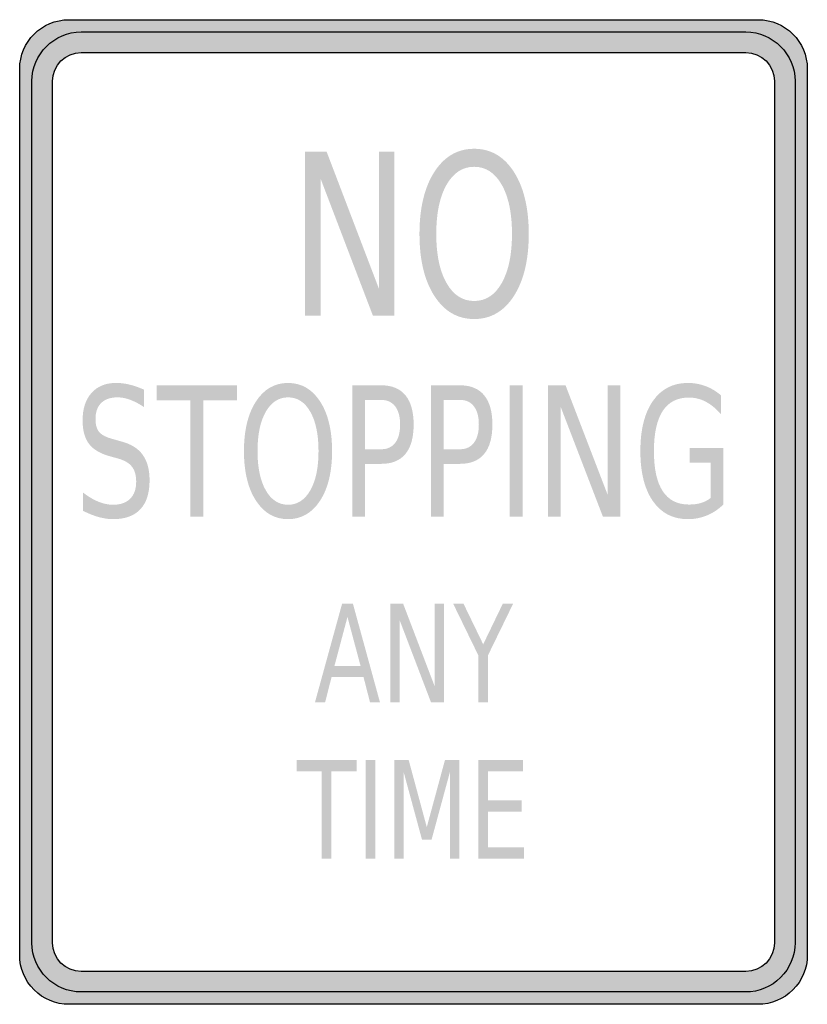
# Model space of a CAD drawing. Header units: inches. Extents: x -12 to 12, y -15 to 15.
import ezdxf

# ---------------------------------------------------------------- set-up
doc = ezdxf.new("R2010")
doc.units = ezdxf.units.IN
doc.header["$MEASUREMENT"] = 0

msp = doc.modelspace()

# ---------------------------------------------------------------- hatches: boundary and pattern name
h = msp.add_hatch(color=7)
edge = h.paths.add_edge_path()
edge.add_spline(control_points=[(-12, 13.5), (-12, 14.328), (-11.328, 15), (-10.5, 15)], knot_values=[0, 0, 0, 0, 1, 1, 1, 1], degree=3, periodic=0)
edge.add_line((-10.5, 15), (10.5, 15))
edge.add_spline(control_points=[(10.5, 15), (11.328, 15), (12, 14.328), (12, 13.5)], knot_values=[0, 0, 0, 0, 1, 1, 1, 1], degree=3, periodic=0)
edge.add_line((12, 13.5), (12, -13.5))
edge.add_spline(control_points=[(12, -13.5), (12, -13.898), (11.842, -14.279), (11.561, -14.561), (11.279, -14.842), (10.898, -15), (10.5, -15)], knot_values=[0, 0, 0, 0, 1, 1, 1, 2, 2, 2, 2], degree=3, periodic=0)
edge.add_line((10.5, -15), (-10.5, -15))
edge.add_spline(control_points=[(-10.5, -15), (-10.898, -15), (-11.279, -14.842), (-11.561, -14.561), (-11.842, -14.279), (-12, -13.898), (-12, -13.5)], knot_values=[0, 0, 0, 0, 1, 1, 1, 2, 2, 2, 2], degree=3, periodic=0)
edge.add_line((-12, -13.5), (-12, 13.5))
edge = h.paths.add_edge_path(flags=0)
edge.add_spline(control_points=[(-11, 13.125), (-11, 13.608), (-10.608, 14), (-10.125, 14)], knot_values=[0, 0, 0, 0, 1, 1, 1, 1], degree=3, periodic=0)
edge.add_line((-10.125, 14), (10.125, 14))
edge.add_spline(control_points=[(10.125, 14), (10.608, 14), (11, 13.608), (11, 13.125)], knot_values=[0, 0, 0, 0, 1, 1, 1, 1], degree=3, periodic=0)
edge.add_line((11, 13.125), (11, -13.125))
edge.add_spline(control_points=[(11, -13.125), (11, -13.608), (10.608, -14), (10.125, -14)], knot_values=[0, 0, 0, 0, 1, 1, 1, 1], degree=3, periodic=0)
edge.add_line((10.125, -14), (-10.125, -14))
edge.add_spline(control_points=[(-10.125, -14), (-10.608, -14), (-11, -13.608), (-11, -13.125)], knot_values=[0, 0, 0, 0, 1, 1, 1, 1], degree=3, periodic=0)
edge.add_line((-11, -13.125), (-11, 13.125))
h = msp.add_hatch(color=7)
edge = h.paths.add_edge_path()
edge.add_spline(control_points=[(11.625, 13.125), (11.625, 13.523), (11.467, 13.904), (11.186, 14.186), (10.904, 14.467), (10.523, 14.625), (10.125, 14.625)], knot_values=[0, 0, 0, 0, 1, 1, 1, 2, 2, 2, 2], degree=3, periodic=0)
edge.add_line((10.125, 14.625), (-10.125, 14.625))
edge.add_spline(control_points=[(-10.125, 14.625), (-10.523, 14.625), (-10.904, 14.467), (-11.186, 14.186), (-11.467, 13.904), (-11.625, 13.523), (-11.625, 13.125)], knot_values=[0, 0, 0, 0, 1, 1, 1, 2, 2, 2, 2], degree=3, periodic=0)
edge.add_line((-11.625, 13.125), (-11.625, -13.125))
edge.add_spline(control_points=[(-11.625, -13.125), (-11.625, -13.953), (-10.953, -14.625), (-10.125, -14.625)], knot_values=[0, 0, 0, 0, 1, 1, 1, 1], degree=3, periodic=0)
edge.add_line((-10.125, -14.625), (10.125, -14.625))
edge.add_spline(control_points=[(10.125, -14.625), (10.523, -14.625), (10.904, -14.467), (11.186, -14.186), (11.467, -13.904), (11.625, -13.523), (11.625, -13.125)], knot_values=[0, 0, 0, 0, 1, 1, 1, 2, 2, 2, 2], degree=3, periodic=0)
edge.add_line((11.625, -13.125), (11.625, 13.125))
edge = h.paths.add_edge_path(flags=0)
edge.add_spline(control_points=[(11, -13.125), (11, -13.357), (10.908, -13.58), (10.744, -13.744), (10.58, -13.908), (10.357, -14), (10.125, -14)], knot_values=[0, 0, 0, 0, 1, 1, 1, 2, 2, 2, 2], degree=3, periodic=0)
edge.add_line((10.125, -14), (-10.125, -14))
edge.add_spline(control_points=[(-10.125, -14), (-10.608, -14), (-11, -13.608), (-11, -13.125)], knot_values=[0, 0, 0, 0, 1, 1, 1, 1], degree=3, periodic=0)
edge.add_line((-11, -13.125), (-11, 13.125))
edge.add_spline(control_points=[(-11, 13.125), (-11, 13.608), (-10.608, 14), (-10.125, 14)], knot_values=[0, 0, 0, 0, 1, 1, 1, 1], degree=3, periodic=0)
edge.add_line((-10.125, 14), (10.125, 14))
edge.add_spline(control_points=[(10.125, 14), (10.608, 14), (11, 13.608), (11, 13.125)], knot_values=[0, 0, 0, 0, 1, 1, 1, 1], degree=3, periodic=0)
edge.add_line((11, 13.125), (11, -13.125))
for points in [[(-3.303, 10.977), (-2.647, 10.977), (-1.05, 6.794), (-1.05, 10.977), (-0.579, 10.977), (-0.579, 5.977), (-1.235, 5.977), (-2.832, 10.159), (-2.832, 5.977), (-3.303, 5.977), (-3.303, 10.977)], [(-7.828, 3.86), (-5.375, 3.86), (-5.375, 3.404), (-6.405, 3.404), (-6.405, -0.14), (-6.798, -0.14), (-6.798, 3.404), (-7.828, 3.404), (-7.828, 3.86)], [(2.931, 3.86), (3.324, 3.86), (3.324, -0.14), (2.931, -0.14), (2.931, 3.86)], [(4.103, 3.86), (4.633, 3.86), (5.92, 0.514), (5.92, 3.86), (6.3, 3.86), (6.3, -0.14), (5.771, -0.14), (4.484, 3.206), (4.484, -0.14), (4.103, -0.14), (4.103, 3.86)], [(-0.708, -2.798), (-0.314, -2.798), (0.644, -5.308), (0.644, -2.798), (0.927, -2.798), (0.927, -5.798), (0.533, -5.798), (-0.425, -3.288), (-0.425, -5.798), (-0.708, -5.798), (-0.708, -2.798)], [(1.211, -2.798), (1.526, -2.798), (2.124, -4.032), (2.719, -2.798), (3.034, -2.798), (2.269, -4.369), (2.269, -5.798), (1.976, -5.798), (1.976, -4.369), (1.211, -2.798)], [(-3.561, -7.56), (-1.735, -7.56), (-1.735, -7.902), (-2.501, -7.902), (-2.501, -10.56), (-2.794, -10.56), (-2.794, -7.902), (-3.561, -7.902), (-3.561, -7.56)], [(-1.455, -7.56), (-1.162, -7.56), (-1.162, -10.56), (-1.455, -10.56), (-1.455, -7.56)], [(-0.582, -7.56), (-0.146, -7.56), (0.405, -9.602), (0.958, -7.56), (1.394, -7.56), (1.394, -10.56), (1.109, -10.56), (1.109, -7.926), (0.551, -9.983), (0.259, -9.983), (-0.299, -7.926), (-0.299, -10.56), (-0.582, -10.56), (-0.582, -7.56)], [(1.974, -7.56), (3.339, -7.56), (3.339, -7.902), (2.267, -7.902), (2.267, -8.79), (3.295, -8.79), (3.295, -9.132), (2.267, -9.132), (2.267, -10.219), (3.366, -10.219), (3.366, -10.56), (1.974, -10.56), (1.974, -7.56)]]:
    msp.add_hatch(color=7).paths.add_polyline_path(points)
h = msp.add_hatch(color=7)
edge = h.paths.add_edge_path()
edge.add_spline(control_points=[(1.849, 11.067), (2.354, 11.067), (2.758, 10.832), (3.06, 10.362), (3.361, 9.892), (3.512, 9.262), (3.512, 8.472), (3.512, 7.683), (3.361, 7.054), (3.06, 6.584), (2.758, 6.114), (2.354, 5.879), (1.849, 5.879), (1.343, 5.879), (0.939, 6.114), (0.636, 6.583), (0.334, 7.052), (0.182, 7.681), (0.182, 8.472), (0.182, 9.262), (0.334, 9.892), (0.636, 10.362), (0.939, 10.832), (1.343, 11.067), (1.849, 11.067)], knot_values=[0, 0, 0, 0, 1, 1, 1, 2, 2, 2, 3, 3, 3, 4, 4, 4, 5, 5, 5, 6, 6, 6, 7, 7, 7, 8, 8, 8, 8], degree=3, periodic=0)
edge = h.paths.add_edge_path(flags=0)
edge.add_spline(control_points=[(1.849, 10.518), (1.495, 10.518), (1.214, 10.335), (1.006, 9.969), (0.798, 9.602), (0.694, 9.103), (0.694, 8.472), (0.694, 7.842), (0.798, 7.344), (1.006, 6.978), (1.214, 6.612), (1.495, 6.429), (1.849, 6.429), (2.202, 6.429), (2.483, 6.612), (2.69, 6.978), (2.897, 7.344), (3.001, 7.842), (3.001, 8.472), (3.001, 9.103), (2.897, 9.602), (2.69, 9.969), (2.483, 10.335), (2.202, 10.518), (1.849, 10.518)], knot_values=[0, 0, 0, 0, 1, 1, 1, 2, 2, 2, 3, 3, 3, 4, 4, 4, 5, 5, 5, 6, 6, 6, 7, 7, 7, 8, 8, 8, 8], degree=3, periodic=0)
h = msp.add_hatch(color=7)
edge = h.paths.add_edge_path()
edge.add_line((-8.217, 3.729), (-8.217, 3.201))
edge.add_spline(control_points=[(-8.217, 3.201), (-8.365, 3.299), (-8.506, 3.372), (-8.638, 3.42), (-8.771, 3.469), (-8.898, 3.493), (-9.021, 3.493), (-9.235, 3.493), (-9.4, 3.436), (-9.516, 3.321), (-9.632, 3.207), (-9.69, 3.044), (-9.69, 2.834), (-9.69, 2.657), (-9.652, 2.523), (-9.575, 2.433), (-9.497, 2.343), (-9.351, 2.27), (-9.135, 2.215)], knot_values=[0, 0, 0, 0, 1, 1, 1, 2, 2, 2, 3, 3, 3, 4, 4, 4, 5, 5, 5, 6, 6, 6, 6], degree=3, periodic=0)
edge.add_line((-9.135, 2.215), (-8.9, 2.148))
edge.add_spline(control_points=[(-8.9, 2.148), (-8.606, 2.071), (-8.39, 1.936), (-8.251, 1.742), (-8.112, 1.548), (-8.042, 1.289), (-8.042, 0.964), (-8.042, 0.576), (-8.136, 0.282), (-8.324, 0.082), (-8.512, -0.118), (-8.788, -0.218), (-9.152, -0.218), (-9.291, -0.218), (-9.437, -0.196), (-9.592, -0.154), (-9.747, -0.111), (-9.907, -0.047), (-10.072, 0.037)], knot_values=[0, 0, 0, 0, 1, 1, 1, 2, 2, 2, 3, 3, 3, 4, 4, 4, 5, 5, 5, 6, 6, 6, 6], degree=3, periodic=0)
edge.add_line((-10.072, 0.037), (-10.072, 0.594))
edge.add_spline(control_points=[(-10.072, 0.594), (-9.913, 0.471), (-9.756, 0.378), (-9.604, 0.315), (-9.451, 0.253), (-9.301, 0.221), (-9.152, 0.221), (-8.929, 0.221), (-8.756, 0.282), (-8.634, 0.404), (-8.512, 0.525), (-8.45, 0.698), (-8.45, 0.923), (-8.45, 1.12), (-8.494, 1.274), (-8.582, 1.384), (-8.67, 1.495), (-8.814, 1.578), (-9.014, 1.633)], knot_values=[0, 0, 0, 0, 1, 1, 1, 2, 2, 2, 3, 3, 3, 4, 4, 4, 5, 5, 5, 6, 6, 6, 6], degree=3, periodic=0)
edge.add_line((-9.014, 1.633), (-9.252, 1.698))
edge.add_spline(control_points=[(-9.252, 1.698), (-9.545, 1.778), (-9.757, 1.904), (-9.888, 2.075), (-10.018, 2.247), (-10.083, 2.485), (-10.083, 2.791), (-10.083, 3.144), (-9.993, 3.423), (-9.812, 3.627), (-9.631, 3.83), (-9.383, 3.932), (-9.066, 3.932), (-8.929, 3.932), (-8.79, 3.915), (-8.649, 3.881), (-8.508, 3.847), (-8.364, 3.796), (-8.217, 3.729)], knot_values=[0, 0, 0, 0, 1, 1, 1, 2, 2, 2, 3, 3, 3, 4, 4, 4, 5, 5, 5, 6, 6, 6, 6], degree=3, periodic=0)
h = msp.add_hatch(color=7)
edge = h.paths.add_edge_path()
edge.add_spline(control_points=[(-3.822, 3.932), (-3.415, 3.932), (-3.09, 3.744), (-2.846, 3.368), (-2.603, 2.992), (-2.481, 2.488), (-2.481, 1.856), (-2.481, 1.225), (-2.603, 0.722), (-2.846, 0.346), (-3.09, -0.03), (-3.415, -0.218), (-3.822, -0.218), (-4.23, -0.218), (-4.556, -0.03), (-4.8, 0.345), (-5.044, 0.72), (-5.166, 1.223), (-5.166, 1.856), (-5.166, 2.488), (-5.044, 2.992), (-4.8, 3.368), (-4.556, 3.744), (-4.23, 3.932), (-3.822, 3.932)], knot_values=[0, 0, 0, 0, 1, 1, 1, 2, 2, 2, 3, 3, 3, 4, 4, 4, 5, 5, 5, 6, 6, 6, 7, 7, 7, 8, 8, 8, 8], degree=3, periodic=0)
edge = h.paths.add_edge_path(flags=0)
edge.add_spline(control_points=[(-3.822, 3.493), (-4.107, 3.493), (-4.334, 3.346), (-4.502, 3.053), (-4.669, 2.76), (-4.753, 2.361), (-4.753, 1.856), (-4.753, 1.352), (-4.669, 0.954), (-4.502, 0.661), (-4.334, 0.368), (-4.107, 0.221), (-3.822, 0.221), (-3.537, 0.221), (-3.311, 0.368), (-3.144, 0.661), (-2.977, 0.954), (-2.894, 1.352), (-2.894, 1.856), (-2.894, 2.361), (-2.977, 2.76), (-3.144, 3.053), (-3.311, 3.346), (-3.537, 3.493), (-3.822, 3.493)], knot_values=[0, 0, 0, 0, 1, 1, 1, 2, 2, 2, 3, 3, 3, 4, 4, 4, 5, 5, 5, 6, 6, 6, 7, 7, 7, 8, 8, 8, 8], degree=3, periodic=0)
h = msp.add_hatch(color=7)
edge = h.paths.add_edge_path()
edge.add_line((9.058, 0.43), (9.058, 1.505))
edge.add_line((9.058, 1.505), (8.416, 1.505))
edge.add_line((8.416, 1.505), (8.416, 1.95))
edge.add_line((8.416, 1.95), (9.446, 1.95))
edge.add_line((9.446, 1.95), (9.446, 0.232))
edge.add_spline(control_points=[(9.446, 0.232), (9.295, 0.084), (9.128, -0.028), (8.945, -0.104), (8.762, -0.18), (8.567, -0.218), (8.36, -0.218), (7.907, -0.218), (7.552, -0.035), (7.296, 0.33), (7.041, 0.695), (6.913, 1.204), (6.913, 1.856), (6.913, 2.509), (7.041, 3.019), (7.296, 3.384), (7.552, 3.75), (7.907, 3.932), (8.36, 3.932), (8.549, 3.932), (8.728, 3.9), (8.899, 3.836), (9.07, 3.771), (9.227, 3.677), (9.371, 3.552)], knot_values=[0, 0, 0, 0, 1, 1, 1, 2, 2, 2, 3, 3, 3, 4, 4, 4, 5, 5, 5, 6, 6, 6, 7, 7, 7, 8, 8, 8, 8], degree=3, periodic=0)
edge.add_line((9.371, 3.552), (9.371, 2.976))
edge.add_spline(control_points=[(9.371, 2.976), (9.225, 3.145), (9.071, 3.273), (8.908, 3.359), (8.744, 3.445), (8.572, 3.487), (8.392, 3.487), (8.038, 3.487), (7.772, 3.351), (7.593, 3.077), (7.415, 2.804), (7.326, 2.397), (7.326, 1.856), (7.326, 1.316), (7.415, 0.91), (7.593, 0.637), (7.772, 0.363), (8.038, 0.227), (8.392, 0.227), (8.532, 0.227), (8.656, 0.243), (8.765, 0.276), (8.874, 0.309), (8.971, 0.361), (9.058, 0.43)], knot_values=[0, 0, 0, 0, 1, 1, 1, 2, 2, 2, 3, 3, 3, 4, 4, 4, 5, 5, 5, 6, 6, 6, 7, 7, 7, 8, 8, 8, 8], degree=3, periodic=0)
h = msp.add_hatch(color=7)
edge = h.paths.add_edge_path()
edge.add_line((-1.868, 3.86), (-0.982, 3.86))
edge.add_spline(control_points=[(-0.982, 3.86), (-0.657, 3.86), (-0.411, 3.758), (-0.245, 3.556), (-0.079, 3.353), (0.004, 3.056), (0.004, 2.665), (0.004, 2.27), (-0.079, 1.972), (-0.245, 1.77), (-0.411, 1.568), (-0.657, 1.467), (-0.982, 1.467)], knot_values=[0, 0, 0, 0, 1, 1, 1, 2, 2, 2, 3, 3, 3, 4, 4, 4, 4], degree=3, periodic=0)
edge.add_line((-0.982, 1.467), (-1.475, 1.467))
edge.add_line((-1.475, 1.467), (-1.475, -0.14))
edge.add_line((-1.475, -0.14), (-1.868, -0.14))
edge.add_line((-1.868, -0.14), (-1.868, 3.86))
edge = h.paths.add_edge_path(flags=0)
edge.add_line((-1.475, 3.415), (-1.475, 1.912))
edge.add_line((-1.475, 1.912), (-0.982, 1.912))
edge.add_spline(control_points=[(-0.982, 1.912), (-0.8, 1.912), (-0.658, 1.977), (-0.558, 2.108), (-0.458, 2.238), (-0.408, 2.424), (-0.408, 2.665), (-0.408, 2.904), (-0.458, 3.089), (-0.558, 3.219), (-0.658, 3.35), (-0.8, 3.415), (-0.982, 3.415)], knot_values=[0, 0, 0, 0, 1, 1, 1, 2, 2, 2, 3, 3, 3, 4, 4, 4, 4], degree=3, periodic=0)
edge.add_line((-0.982, 3.415), (-1.475, 3.415))
h = msp.add_hatch(color=7)
edge = h.paths.add_edge_path()
edge.add_line((0.531, 3.86), (1.417, 3.86))
edge.add_spline(control_points=[(1.417, 3.86), (1.742, 3.86), (1.988, 3.758), (2.154, 3.556), (2.321, 3.353), (2.404, 3.056), (2.404, 2.665), (2.404, 2.27), (2.321, 1.972), (2.154, 1.77), (1.988, 1.568), (1.742, 1.467), (1.417, 1.467)], knot_values=[0, 0, 0, 0, 1, 1, 1, 2, 2, 2, 3, 3, 3, 4, 4, 4, 4], degree=3, periodic=0)
edge.add_line((1.417, 1.467), (0.924, 1.467))
edge.add_line((0.924, 1.467), (0.924, -0.14))
edge.add_line((0.924, -0.14), (0.531, -0.14))
edge.add_line((0.531, -0.14), (0.531, 3.86))
edge = h.paths.add_edge_path(flags=0)
edge.add_line((0.924, 3.415), (0.924, 1.912))
edge.add_line((0.924, 1.912), (1.417, 1.912))
edge.add_spline(control_points=[(1.417, 1.912), (1.6, 1.912), (1.741, 1.977), (1.841, 2.108), (1.941, 2.238), (1.991, 2.424), (1.991, 2.665), (1.991, 2.904), (1.941, 3.089), (1.841, 3.219), (1.741, 3.35), (1.6, 3.415), (1.417, 3.415)], knot_values=[0, 0, 0, 0, 1, 1, 1, 2, 2, 2, 3, 3, 3, 4, 4, 4, 4], degree=3, periodic=0)
edge.add_line((1.417, 3.415), (0.924, 3.415))
h = msp.add_hatch(color=7)
h.paths.add_polyline_path([(-2.177, -2.798), (-1.845, -2.798), (-1.022, -5.798), (-1.325, -5.798), (-1.523, -5.029), (-2.497, -5.029), (-2.693, -5.798), (-3.002, -5.798), (-2.177, -2.798)])
h.paths.add_polyline_path([(-2.012, -3.198), (-2.409, -4.691), (-1.613, -4.691), (-2.012, -3.198)], flags=0)

# ---------------------------------------------------------------- linework, layer by layer
at = {"color": 7}
for points in [[(-10.5, 15), (10.5, 15)], [(-10.125, 14.625), (10.125, 14.625)], [(-10.125, 14), (10.125, 14)], [(-12, -13.5), (-12, 13.5)], [(12, 13.5), (12, -13.5)], [(-11.625, -13.125), (-11.625, 13.125)], [(-11, -13.125), (-11, 13.125)], [(11, 13.125), (11, -13.125)], [(11.625, 13.125), (11.625, -13.125)], [(10.125, -14), (-10.125, -14)], [(10.125, -14.625), (-10.125, -14.625)], [(10.5, -15), (-10.5, -15)]]:
    msp.add_lwpolyline(points, dxfattribs=at)
for points in [[(-12, 13.5), (-12, 14.328), (-11.328, 15), (-10.5, 15)], [(10.5, 15), (11.328, 15), (12, 14.328), (12, 13.5)], [(-11.625, 13.125), (-11.625, 13.953), (-10.953, 14.625), (-10.125, 14.625)], [(10.125, 14.625), (10.953, 14.625), (11.625, 13.953), (11.625, 13.125)], [(-11, 13.125), (-11, 13.608), (-10.608, 14), (-10.125, 14)], [(10.125, 14), (10.608, 14), (11, 13.608), (11, 13.125)], [(-10.125, -14.625), (-10.953, -14.625), (-11.625, -13.953), (-11.625, -13.125)], [(-10.125, -14), (-10.608, -14), (-11, -13.608), (-11, -13.125)], [(11, -13.125), (11, -13.608), (10.608, -14), (10.125, -14)]]:
    msp.add_open_spline(points, degree=3, dxfattribs=at)
for points in [[(11.625, -13.125), (11.625, -13.523), (11.467, -13.904), (11.186, -14.186), (10.904, -14.467), (10.523, -14.625), (10.125, -14.625)], [(-10.5, -15), (-10.898, -15), (-11.279, -14.842), (-11.561, -14.561), (-11.842, -14.279), (-12, -13.898), (-12, -13.5)], [(12, -13.5), (12, -13.898), (11.842, -14.279), (11.561, -14.561), (11.279, -14.842), (10.898, -15), (10.5, -15)]]:
    msp.add_open_spline(points, degree=3, knots=[0, 0, 0, 0, 1, 1, 1, 2, 2, 2, 2], dxfattribs=at)

doc.saveas('drawing.dxf')
